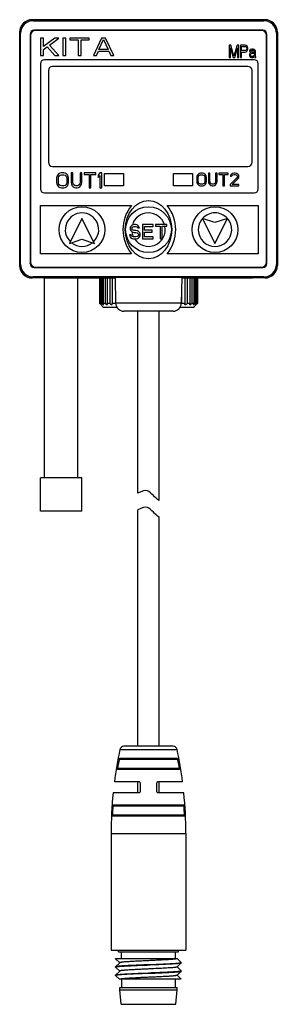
# Model space of a CAD drawing. Header units: inches. Extents: x 13 to 420, y -196 to 119.
# Tile 6 of 10: x 167 to 198, y 0 to 119. Entities that reach past the tile are written whole.
import ezdxf

# ---------------------------------------------------------------- set-up
doc = ezdxf.new("R2010")
doc.units = ezdxf.units.IN
doc.header["$LTSCALE"] = 0.595472
doc.header["$MEASUREMENT"] = 0
doc.layers.get('0').update_dxf_attribs({"linetype": 'CONTINUOUS'})
doc.layers.add('02___PRT_ALL_AXES', color=7, linetype='CONTINUOUS')

msp = doc.modelspace()

# ---------------------------------------------------------------- linework, layer by layer
at = {"color": 7, "linetype": 'Continuous'}
for p, q in [((168.62, 118.47), (168.5, 118.59)), ((196.5, 118.59), (168.5, 118.59)), ((168.62, 118.47), (196.38, 118.47)), ((196.38, 118.47), (196.5, 118.59)), ((167, 117.09), (167, 89.09)), ((167.12, 116.97), (167, 117.09)), ((168.75, 117.34), (168.76, 117.34)), ((196.25, 117.34), (168.75, 117.34)), ((196.24, 117.34), (168.76, 117.34)), ((196.1, 117.29), (168.9, 117.29)), ((196.25, 117.34), (196.24, 117.34)), ((197.88, 116.97), (198, 117.09)), ((198, 117.09), (198, 89.09)), ((167.12, 89.21), (167.12, 116.97)), ((168.25, 116.84), (168.25, 89.34)), ((168.25, 116.84), (168.26, 116.84)), ((168.26, 116.84), (168.26, 89.35)), ((168.3, 116.69), (168.3, 89.49)), ((169.5, 116.39), (169.5, 114.29)), ((169.87, 116.39), (169.5, 116.39)), ((171.22, 116.39), (169.87, 115.37)), ((169.87, 115.37), (169.87, 116.39)), ((170.6, 115.54), (171.71, 116.39)), ((171.71, 116.39), (171.22, 116.39)), ((172.2, 116.39), (172.2, 114.29)), ((172.56, 116.39), (172.2, 116.39)), ((172.56, 114.29), (172.56, 116.39)), ((173.05, 116.39), (173.05, 116.17)), ((175.38, 116.39), (173.05, 116.39)), ((173.05, 116.17), (174.03, 116.17)), ((174.03, 116.17), (174.03, 114.29)), ((174.4, 114.29), (174.4, 116.17)), ((174.4, 116.17), (175.38, 116.17)), ((175.38, 116.17), (175.38, 116.39)), ((176.85, 116.39), (175.87, 114.29)), ((176.54, 115.01), (177.1, 116.22)), ((177.34, 116.39), (176.85, 116.39)), ((177.1, 116.22), (177.65, 115.01)), ((178.32, 114.29), (177.34, 116.39)), ((196.7, 89.49), (196.7, 116.69)), ((196.75, 116.84), (196.74, 116.84)), ((196.74, 89.35), (196.74, 116.84)), ((196.75, 89.34), (196.75, 116.84)), ((197.88, 116.97), (197.88, 89.21)), ((169.87, 115.01), (170.3, 115.32)), ((169.87, 114.29), (169.87, 115.01)), ((170.3, 115.32), (171.22, 114.29)), ((171.71, 114.29), (170.6, 115.54)), ((176.24, 114.29), (176.48, 114.83)), ((176.48, 114.83), (177.71, 114.83)), ((177.65, 115.01), (176.54, 115.01)), ((177.71, 114.83), (177.95, 114.29)), ((192.2, 115.54), (192.2, 114.04)), ((192.42, 115.54), (192.2, 115.54)), ((192.35, 114.04), (192.35, 115.22)), ((192.35, 115.22), (192.69, 114.04)), ((192.78, 114.2), (192.42, 115.54)), ((193.15, 115.54), (192.78, 114.2)), ((192.88, 114.04), (193.22, 115.22)), ((193.37, 115.54), (193.15, 115.54)), ((193.22, 115.22), (193.22, 114.04)), ((193.37, 114.04), (193.37, 115.54)), ((193.56, 115.54), (193.56, 114.04)), ((194.14, 115.54), (193.56, 115.54)), ((193.7, 114.91), (193.7, 115.38)), ((193.7, 115.38), (194.17, 115.38)), ((194.17, 114.91), (193.7, 114.91)), ((193.7, 114.04), (193.7, 114.71)), ((193.7, 114.71), (194.14, 114.71)), ((194.26, 115.51), (194.14, 115.54)), ((194.14, 114.71), (194.26, 114.75)), ((194.17, 115.38), (194.24, 115.35)), ((194.24, 114.94), (194.17, 114.91)), ((194.24, 115.35), (194.29, 115.29)), ((194.29, 115), (194.24, 114.94)), ((194.36, 115.42), (194.26, 115.51)), ((194.26, 114.75), (194.36, 114.84)), ((194.29, 115.29), (194.31, 115.19)), ((194.31, 115.1), (194.29, 115)), ((194.31, 115.19), (194.31, 115.1)), ((194.43, 115.29), (194.36, 115.42)), ((194.36, 114.84), (194.43, 114.97)), ((194.46, 115.19), (194.43, 115.29)), ((194.43, 114.97), (194.46, 115.07)), ((194.46, 115.07), (194.46, 115.19)), ((194.68, 114.94), (194.65, 114.87)), ((194.65, 114.87), (194.65, 114.81)), ((194.65, 114.81), (194.77, 114.81)), ((194.72, 115), (194.68, 114.94)), ((194.77, 115.03), (194.72, 115)), ((194.84, 114.68), (194.75, 114.62)), ((194.94, 115.07), (194.77, 115.03)), ((194.77, 114.81), (194.8, 114.87)), ((194.8, 114.87), (194.84, 114.91)), ((194.84, 114.91), (194.94, 114.94)), ((194.99, 114.71), (194.84, 114.68)), ((195.09, 115.07), (194.94, 115.07)), ((194.94, 114.94), (195.09, 114.94)), ((195.26, 114.71), (194.99, 114.71)), ((195.23, 115.03), (195.09, 115.07)), ((195.09, 114.94), (195.18, 114.91)), ((195.18, 114.91), (195.23, 114.87)), ((195.31, 114.97), (195.23, 115.03)), ((195.23, 114.87), (195.26, 114.81)), ((195.26, 114.81), (195.26, 114.71)), ((195.35, 114.91), (195.31, 114.97)), ((195.38, 114.81), (195.35, 114.91)), ((195.38, 114.3), (195.38, 114.81)), ((169.5, 114.29), (169.87, 114.29)), ((195.2, 113.79), (170, 113.79)), ((171.22, 114.29), (171.71, 114.29)), ((172.2, 114.29), (172.56, 114.29)), ((174.03, 114.29), (174.4, 114.29)), ((175.87, 114.29), (176.24, 114.29)), ((177.95, 114.29), (178.32, 114.29)), ((192.2, 114.04), (192.35, 114.04)), ((192.69, 114.04), (192.88, 114.04)), ((193.22, 114.04), (193.37, 114.04)), ((193.56, 114.04), (193.7, 114.04)), ((194.7, 114.55), (194.65, 114.43)), ((194.65, 114.43), (194.65, 114.33)), ((194.65, 114.33), (194.68, 114.2)), ((194.68, 114.2), (194.75, 114.11)), ((194.75, 114.62), (194.7, 114.55)), ((194.75, 114.11), (194.8, 114.08)), ((194.77, 114.36), (194.8, 114.46)), ((194.77, 114.3), (194.77, 114.36)), ((194.8, 114.24), (194.77, 114.3)), ((194.8, 114.46), (194.84, 114.52)), ((194.89, 114.17), (194.8, 114.24)), ((194.8, 114.08), (194.89, 114.04)), ((194.84, 114.52), (194.89, 114.55)), ((194.89, 114.55), (194.99, 114.59)), ((195.04, 114.17), (194.89, 114.17)), ((194.89, 114.04), (195.04, 114.04)), ((194.99, 114.59), (195.26, 114.59)), ((195.16, 114.24), (195.04, 114.17)), ((195.04, 114.04), (195.16, 114.08)), ((195.23, 114.33), (195.16, 114.24)), ((195.16, 114.08), (195.23, 114.14)), ((195.26, 114.39), (195.23, 114.33)), ((195.23, 114.14), (195.26, 114.2)), ((195.26, 114.59), (195.26, 114.39)), ((195.26, 114.2), (195.28, 114.11)), ((195.28, 114.11), (195.31, 114.04)), ((195.31, 114.04), (195.43, 114.04)), ((195.4, 114.14), (195.38, 114.3)), ((195.43, 114.04), (195.4, 114.14)), ((169.5, 113.29), (169.5, 98.29)), ((170.46, 112.49), (170.46, 101.49)), ((194.46, 112.99), (170.96, 112.99)), ((194.96, 101.49), (194.96, 112.49)), ((195.7, 98.29), (195.7, 113.29)), ((170.96, 100.99), (194.46, 100.99)), ((171.48, 99.78), (171.44, 99.59)), ((171.44, 99.59), (171.44, 99.02)), ((171.55, 99.93), (171.48, 99.78)), ((171.69, 100.08), (171.55, 99.93)), ((171.66, 99.59), (171.69, 99.74)), ((171.66, 99.02), (171.66, 99.59)), ((171.84, 100.16), (171.69, 100.08)), ((171.69, 99.74), (171.77, 99.85)), ((171.77, 99.85), (171.88, 99.93)), ((172.02, 100.19), (171.84, 100.16)), ((171.88, 99.93), (172.02, 99.97)), ((172.31, 100.19), (172.02, 100.19)), ((172.02, 99.97), (172.31, 99.97)), ((172.49, 100.16), (172.31, 100.19)), ((172.31, 99.97), (172.46, 99.93)), ((172.46, 99.93), (172.56, 99.85)), ((172.64, 100.08), (172.49, 100.16)), ((172.56, 99.85), (172.64, 99.74)), ((172.78, 99.93), (172.64, 100.08)), ((172.64, 99.74), (172.67, 99.59)), ((172.67, 99.59), (172.67, 99.02)), ((172.85, 99.78), (172.78, 99.93)), ((172.89, 99.59), (172.85, 99.78)), ((172.89, 99.02), (172.89, 99.59)), ((173.18, 100.19), (173.18, 99.02)), ((173.4, 100.19), (173.18, 100.19)), ((173.4, 99.02), (173.4, 100.19)), ((174.27, 100.19), (174.27, 99.02)), ((174.48, 100.19), (174.27, 100.19)), ((174.48, 99.02), (174.48, 100.19)), ((174.77, 100.19), (174.77, 100)), ((176.15, 100.19), (174.77, 100.19)), ((174.77, 100), (175.35, 100)), ((175.35, 100), (175.35, 98.41)), ((175.57, 98.41), (175.57, 100)), ((175.57, 100), (176.15, 100)), ((176.15, 100), (176.15, 100.19)), ((176.66, 100.19), (176.44, 99.93)), ((176.44, 99.93), (176.44, 99.63)), ((176.44, 99.63), (176.66, 99.89)), ((176.88, 100.19), (176.66, 100.19)), ((176.66, 99.89), (176.66, 98.41)), ((176.88, 98.41), (176.88, 100.19)), ((177.2, 98.64), (177.2, 100.14)), ((177.2, 100.14), (179.5, 100.14)), ((179.5, 100.14), (179.5, 98.64)), ((185.5, 98.64), (185.5, 100.14)), ((185.5, 100.14), (187.8, 100.14)), ((187.8, 100.14), (187.8, 98.64)), ((188.33, 99.8), (188.3, 99.64)), ((188.3, 99.64), (188.3, 99.16)), ((188.39, 99.93), (188.33, 99.8)), ((188.5, 100.06), (188.39, 99.93)), ((188.48, 99.64), (188.5, 99.77)), ((188.48, 99.16), (188.48, 99.64)), ((188.62, 100.12), (188.5, 100.06)), ((188.5, 99.77), (188.56, 99.87)), ((188.56, 99.87), (188.65, 99.93)), ((188.77, 100.15), (188.62, 100.12)), ((188.65, 99.93), (188.77, 99.96)), ((189, 100.15), (188.77, 100.15)), ((188.77, 99.96), (189, 99.96)), ((189.15, 100.12), (189, 100.15)), ((189, 99.96), (189.12, 99.93)), ((189.12, 99.93), (189.2, 99.87)), ((189.26, 100.06), (189.15, 100.12)), ((189.2, 99.87), (189.26, 99.77)), ((189.38, 99.93), (189.26, 100.06)), ((189.26, 99.77), (189.29, 99.64)), ((189.29, 99.64), (189.29, 99.16)), ((189.44, 99.8), (189.38, 99.93)), ((189.47, 99.64), (189.44, 99.8)), ((189.47, 99.16), (189.47, 99.64)), ((189.7, 100.15), (189.7, 99.16)), ((189.88, 100.15), (189.7, 100.15)), ((189.88, 99.16), (189.88, 100.15)), ((190.58, 100.15), (190.58, 99.16)), ((190.75, 100.15), (190.58, 100.15)), ((190.75, 99.16), (190.75, 100.15)), ((190.98, 100.15), (190.98, 99.99)), ((192.09, 100.15), (190.98, 100.15)), ((190.98, 99.99), (191.45, 99.99)), ((191.45, 99.99), (191.45, 98.65)), ((191.63, 98.65), (191.63, 99.99)), ((191.63, 99.99), (192.09, 99.99)), ((192.09, 99.99), (192.09, 100.15)), ((193.14, 99.61), (192.33, 98.81)), ((192.38, 99.93), (192.35, 99.8)), ((192.35, 99.8), (192.5, 99.8)), ((192.5, 100.06), (192.38, 99.93)), ((192.62, 100.12), (192.5, 100.06)), ((192.5, 99.8), (192.56, 99.9)), ((192.56, 99.9), (192.65, 99.96)), ((192.56, 98.81), (193.29, 99.52)), ((192.82, 100.15), (192.62, 100.12)), ((192.65, 99.96), (192.79, 99.99)), ((192.79, 99.99), (192.91, 99.99)), ((192.94, 100.15), (192.82, 100.15)), ((192.91, 99.99), (193.05, 99.96)), ((193.11, 100.12), (192.94, 100.15)), ((193.05, 99.96), (193.14, 99.9)), ((193.23, 100.06), (193.11, 100.12)), ((193.14, 99.9), (193.2, 99.8)), ((193.2, 99.74), (193.14, 99.61)), ((193.2, 99.8), (193.2, 99.74)), ((193.35, 99.93), (193.23, 100.06)), ((193.29, 99.52), (193.35, 99.61)), ((193.38, 99.8), (193.35, 99.93)), ((193.35, 99.61), (193.38, 99.74)), ((193.38, 99.74), (193.38, 99.8)), ((171.44, 99.02), (171.48, 98.83)), ((171.48, 98.83), (171.55, 98.68)), ((171.55, 98.68), (171.69, 98.53)), ((171.69, 98.87), (171.66, 99.02)), ((171.77, 98.75), (171.69, 98.87)), ((171.69, 98.53), (171.84, 98.45)), ((171.88, 98.68), (171.77, 98.75)), ((171.84, 98.45), (172.02, 98.41)), ((172.02, 98.64), (171.88, 98.68)), ((172.31, 98.64), (172.02, 98.64)), ((172.02, 98.41), (172.31, 98.41)), ((172.46, 98.68), (172.31, 98.64)), ((172.31, 98.41), (172.49, 98.45)), ((172.56, 98.75), (172.46, 98.68)), ((172.49, 98.45), (172.64, 98.53)), ((172.64, 98.87), (172.56, 98.75)), ((172.67, 99.02), (172.64, 98.87)), ((172.64, 98.53), (172.78, 98.68)), ((172.78, 98.68), (172.85, 98.83)), ((172.85, 98.83), (172.89, 99.02)), ((173.18, 99.02), (173.22, 98.83)), ((173.22, 98.83), (173.29, 98.68)), ((173.29, 98.68), (173.43, 98.53)), ((173.43, 98.87), (173.4, 99.02)), ((173.51, 98.75), (173.43, 98.87)), ((173.43, 98.53), (173.58, 98.45)), ((173.62, 98.68), (173.51, 98.75)), ((173.58, 98.45), (173.76, 98.41)), ((173.76, 98.64), (173.62, 98.68)), ((173.91, 98.64), (173.76, 98.64)), ((173.76, 98.41), (173.91, 98.41)), ((174.05, 98.68), (173.91, 98.64)), ((173.91, 98.41), (174.09, 98.45)), ((174.16, 98.75), (174.05, 98.68)), ((174.09, 98.45), (174.23, 98.53)), ((174.23, 98.87), (174.16, 98.75)), ((174.27, 99.02), (174.23, 98.87)), ((174.23, 98.53), (174.38, 98.68)), ((174.38, 98.68), (174.45, 98.83)), ((174.45, 98.83), (174.48, 99.02)), ((175.35, 98.41), (175.57, 98.41)), ((176.66, 98.41), (176.88, 98.41)), ((179.5, 98.64), (177.2, 98.64)), ((187.8, 98.64), (185.5, 98.64)), ((188.3, 99.16), (188.33, 99)), ((188.33, 99), (188.39, 98.88)), ((188.39, 98.88), (188.5, 98.75)), ((188.5, 99.04), (188.48, 99.16)), ((188.56, 98.94), (188.5, 99.04)), ((188.5, 98.75), (188.62, 98.69)), ((188.65, 98.88), (188.56, 98.94)), ((188.62, 98.69), (188.77, 98.65)), ((188.77, 98.85), (188.65, 98.88)), ((189, 98.85), (188.77, 98.85)), ((188.77, 98.65), (189, 98.65)), ((189.12, 98.88), (189, 98.85)), ((189, 98.65), (189.15, 98.69)), ((189.2, 98.94), (189.12, 98.88)), ((189.15, 98.69), (189.26, 98.75)), ((189.26, 99.04), (189.2, 98.94)), ((189.29, 99.16), (189.26, 99.04)), ((189.26, 98.75), (189.38, 98.88)), ((189.38, 98.88), (189.44, 99)), ((189.44, 99), (189.47, 99.16)), ((189.7, 99.16), (189.73, 99)), ((189.73, 99), (189.79, 98.88)), ((189.79, 98.88), (189.9, 98.75)), ((189.9, 99.04), (189.88, 99.16)), ((189.96, 98.94), (189.9, 99.04)), ((189.9, 98.75), (190.02, 98.69)), ((190.05, 98.88), (189.96, 98.94)), ((190.02, 98.69), (190.17, 98.65)), ((190.17, 98.85), (190.05, 98.88)), ((190.28, 98.85), (190.17, 98.85)), ((190.17, 98.65), (190.28, 98.65)), ((190.4, 98.88), (190.28, 98.85)), ((190.28, 98.65), (190.43, 98.69)), ((190.49, 98.94), (190.4, 98.88)), ((190.43, 98.69), (190.55, 98.75)), ((190.55, 99.04), (190.49, 98.94)), ((190.58, 99.16), (190.55, 99.04)), ((190.55, 98.75), (190.66, 98.88)), ((190.66, 98.88), (190.72, 99)), ((190.72, 99), (190.75, 99.16)), ((191.45, 98.65), (191.63, 98.65)), ((192.33, 98.81), (192.33, 98.65)), ((192.33, 98.65), (193.38, 98.65)), ((193.38, 98.81), (192.56, 98.81)), ((193.38, 98.65), (193.38, 98.81)), ((170, 97.79), (195.2, 97.79)), ((169.5, 90.49), (169.5, 96.29)), ((169.5, 96.29), (180.45, 96.29)), ((184.75, 96.29), (195.7, 96.29)), ((195.7, 96.29), (195.7, 90.49)), ((174.5, 94.74), (173, 91.74)), ((176, 91.74), (174.5, 94.74)), ((190.5, 94.24), (189, 94.74)), ((189, 94.74), (190.5, 91.74)), ((192, 94.74), (190.5, 94.24)), ((190.5, 91.74), (192, 94.74)), ((180.34, 93.74), (180.31, 93.6)), ((180.31, 93.6), (180.31, 93.45)), ((180.31, 93.45), (180.34, 93.31)), ((180.48, 93.89), (180.34, 93.74)), ((180.63, 93.96), (180.48, 93.89)), ((180.52, 93.56), (180.55, 93.67)), ((180.52, 93.49), (180.52, 93.56)), ((180.55, 93.38), (180.52, 93.49)), ((180.55, 93.67), (180.66, 93.74)), ((180.66, 93.31), (180.55, 93.38)), ((180.77, 93.99), (180.63, 93.96)), ((180.66, 93.74), (180.77, 93.78)), ((180.94, 93.99), (180.77, 93.99)), ((180.77, 93.78), (180.98, 93.78)), ((181.12, 93.96), (180.94, 93.99)), ((180.98, 93.78), (181.09, 93.74)), ((181.09, 93.74), (181.16, 93.67)), ((181.26, 93.85), (181.12, 93.96)), ((181.16, 93.67), (181.19, 93.6)), ((181.19, 93.6), (181.4, 93.6)), ((181.37, 93.7), (181.26, 93.85)), ((181.4, 93.6), (181.37, 93.7)), ((181.79, 93.99), (181.79, 92.29)), ((183.07, 93.99), (181.79, 93.99)), ((182.01, 93.31), (182.01, 93.78)), ((182.01, 93.78), (183.07, 93.78)), ((183.07, 93.78), (183.07, 93.99)), ((183.35, 93.99), (183.35, 93.81)), ((184.7, 93.99), (183.35, 93.99)), ((183.35, 93.81), (183.92, 93.81)), ((183.92, 93.81), (183.92, 92.29)), ((184.13, 92.29), (184.13, 93.81)), ((184.13, 93.81), (184.7, 93.81)), ((184.7, 93.81), (184.7, 93.99)), ((173, 91.74), (174.5, 92.24)), ((174.5, 92.24), (176, 91.74)), ((180.2, 92.76), (180.24, 92.62)), ((180.41, 92.76), (180.2, 92.76)), ((180.24, 92.62), (180.34, 92.44)), ((180.34, 93.31), (180.48, 93.16)), ((180.34, 92.44), (180.52, 92.33)), ((180.45, 92.66), (180.41, 92.76)), ((180.55, 92.55), (180.45, 92.66)), ((180.48, 93.16), (180.63, 93.09)), ((180.52, 92.33), (180.7, 92.29)), ((180.7, 92.51), (180.55, 92.55)), ((180.63, 93.09), (180.77, 93.05)), ((180.77, 93.27), (180.66, 93.31)), ((180.98, 92.51), (180.7, 92.51)), ((180.7, 92.29), (180.98, 92.29)), ((180.98, 93.27), (180.77, 93.27)), ((180.77, 93.05), (180.98, 93.05)), ((181.16, 93.23), (180.98, 93.27)), ((180.98, 93.05), (181.12, 93.02)), ((181.12, 92.55), (180.98, 92.51)), ((180.98, 92.29), (181.16, 92.33)), ((181.12, 93.02), (181.23, 92.94)), ((181.23, 92.62), (181.12, 92.55)), ((181.3, 93.16), (181.16, 93.23)), ((181.16, 92.33), (181.3, 92.4)), ((181.23, 92.94), (181.3, 92.84)), ((181.3, 92.73), (181.23, 92.62)), ((181.44, 93.02), (181.3, 93.16)), ((181.3, 92.84), (181.3, 92.73)), ((181.3, 92.4), (181.44, 92.55)), ((181.51, 92.87), (181.44, 93.02)), ((181.44, 92.55), (181.51, 92.69)), ((181.51, 92.69), (181.51, 92.87)), ((181.79, 92.29), (183.07, 92.29)), ((182.93, 93.31), (182.01, 93.31)), ((182.01, 92.51), (182.01, 93.09)), ((182.01, 93.09), (182.93, 93.09)), ((183.07, 92.51), (182.01, 92.51)), ((182.93, 93.09), (182.93, 93.31)), ((183.07, 92.29), (183.07, 92.51)), ((183.92, 92.29), (184.13, 92.29)), ((180.45, 90.49), (169.5, 90.49)), ((195.7, 90.49), (184.75, 90.49)), ((167.12, 89.21), (167, 89.09)), ((168.25, 89.34), (168.26, 89.35)), ((168.75, 88.84), (168.76, 88.85)), ((168.75, 88.84), (196.25, 88.84)), ((168.76, 88.85), (196.24, 88.85)), ((168.9, 88.89), (196.1, 88.89)), ((196.25, 88.84), (196.24, 88.85)), ((196.75, 89.34), (196.74, 89.35)), ((197.88, 89.21), (198, 89.09)), ((168.62, 87.71), (168.5, 87.59)), ((170, 87.59), (168.5, 87.59)), ((196.38, 87.71), (168.62, 87.71)), ((179.5, 87.65), (170, 87.59)), ((185.5, 87.65), (179.5, 87.65)), ((195, 87.59), (185.5, 87.65)), ((196.5, 87.59), (195, 87.59)), ((196.38, 87.71), (196.5, 87.59)), ((177.1, 84.04), (176.75, 84.39)), ((178.72, 84.04), (177.1, 84.04)), ((186.45, 84.58), (178.55, 84.58)), ((187.9, 84.04), (186.28, 84.04)), ((187.9, 84.04), (188.25, 84.39)), ((185.45, 83.59), (179.55, 83.59)), ((179.06, 31), (185.94, 31)), ((185.45, 31.39), (179.55, 31.39)), ((186.04, 29.79), (178.96, 29.79)), ((185.99, 29.89), (179.01, 29.89)), ((186.24, 28.69), (178.76, 28.69)), ((186.23, 28.59), (178.77, 28.59)), ((181.4, 27.09), (178.4, 27.09)), ((181.5, 26.99), (181.5, 25.89)), ((183.5, 25.89), (183.5, 26.99)), ((186.6, 27.09), (183.6, 27.09)), ((181.4, 25.79), (178.25, 25.79)), ((186.75, 25.79), (183.6, 25.79)), ((186.77, 24.19), (178.23, 24.19)), ((186.74, 24.29), (178.26, 24.29)), ((186.84, 23.09), (178.16, 23.09)), ((186.82, 22.99), (178.18, 22.99)), ((178.9, 6.7), (178.9, 6.89)), ((178.9, 6.7), (186.1, 6.7)), ((186.1, 6.7), (186.1, 6.89)), ((178.55, 5.89), (178.55, 5.9)), ((178.55, 5.9), (185.97, 5.9)), ((178.56, 5.88), (178.55, 5.87)), ((178.55, 5.87), (179.05, 5.38)), ((178.55, 5.87), (178.55, 5.87)), ((179.05, 5.38), (178.55, 4.9)), ((178.55, 4.9), (178.55, 4.89)), ((178.55, 4.87), (178.56, 4.89)), ((178.55, 4.87), (178.55, 4.87)), ((178.55, 4.87), (179.05, 4.38)), ((178.59, 5.9), (178.56, 5.88)), ((178.56, 4.89), (178.6, 4.9)), ((179.05, 5.39), (179.05, 5.38)), ((185.95, 5.88), (185.97, 5.9)), ((186.45, 5.4), (185.95, 5.88)), ((185.95, 4.88), (186.45, 5.37)), ((186.45, 4.4), (185.95, 4.88)), ((185.95, 4.88), (185.95, 4.88)), ((186.42, 5.37), (186.45, 5.38)), ((186.45, 5.39), (186.45, 5.4)), ((186.45, 5.38), (186.45, 5.39)), ((186.45, 5.37), (186.45, 5.37)), ((179.05, 4.38), (178.55, 3.9)), ((178.55, 3.89), (178.55, 3.9)), ((178.58, 3.89), (178.55, 3.88)), ((178.55, 3.88), (178.55, 3.87)), ((178.55, 3.87), (179.03, 3.4)), ((178.55, 3.87), (178.55, 3.87)), ((179.05, 4.39), (179.05, 4.38)), ((185.95, 3.88), (186.45, 4.37)), ((186.45, 3.4), (185.95, 3.88)), ((185.95, 3.88), (185.95, 3.88)), ((186.44, 4.38), (186.41, 4.37)), ((186.45, 4.39), (186.44, 4.38)), ((186.45, 4.4), (186.45, 4.39)), ((186.45, 4.37), (186.45, 4.37)), ((186.45, 3.4), (179.03, 3.4)), ((186.45, 3.4), (186.45, 3.4))]:
    msp.add_line(p, q, dxfattribs=at)
for centre in [(174.5, 93.39), (182.5, 93.39), (190.5, 93.39)]:
    msp.add_circle(centre, 2.75, dxfattribs=at)
for centre, radius, start, end in [((168.5, 117.09), 1.5, 90, 180), ((196.5, 117.09), 1.5, 0, 90), ((168.9, 116.69), 0.6, 90, 180), ((196.1, 116.69), 0.6, 0, 90), ((170, 113.29), 0.5, 90, 180), ((195.2, 113.29), 0.5, 0, 90), ((170.96, 112.49), 0.5, 90, 180), ((194.46, 112.49), 0.5, 0, 90), ((170.96, 101.49), 0.5, 180, 270), ((194.46, 101.49), 0.5, 270, 0), ((170, 98.29), 0.5, 180, 270), ((195.2, 98.29), 0.5, 270, 0), ((184.02, 93.39), 4.6, 140.9178, 219.0822), ((181.18, 93.39), 4.6, 320.9178, 39.0822), ((174.5, 93.39), 2.01, 314.0593, 225.9409), ((182.5, 93.39), 2.01, 17.3799, 164.6303), ((190.5, 93.39), 2.01, 138.1211, 41.8791), ((190.5, 93.39), 2.01, 42.1075, 137.8926), ((182.5, 93.39), 2.01, 213.2126, 12.0437), ((182.5, 93.39), 2.01, 186.9729, 206.0841), ((174.5, 93.39), 2.01, 231.3379, 308.6622), ((168.9, 89.49), 0.6, 180, 270), ((196.1, 89.49), 0.6, 270, 0), ((179.55, 84.59), 1, 180.9853, 270), ((185.45, 84.59), 1, 270, 359.0147), ((179.55, 30.89), 0.5, 90, 167.9778), ((185.45, 30.89), 0.5, 12.0222, 90), ((223.76, 21.1), 45.63, 169.0256, 170.4292), ((141.24, 21.1), 45.63, 9.5708, 10.9744), ((181.4, 26.99), 0.1, 0, 90), ((183.6, 26.99), 0.1, 90, 180), ((181.4, 25.89), 0.1, 270, 0), ((183.6, 25.89), 0.1, 180, 270), ((225.29, 20.9), 47.18, 175.9945, 177.3327), ((139.71, 20.9), 47.18, 2.6673, 4.0055)]:
    msp.add_arc(centre, radius, start, end, dxfattribs=at)
for centre, major_axis, ratio, start_param, end_param in [((168.5, 117.09), (1.06, -1.06), 0.999924, 2.356233, 3.926953), ((168.62, 116.97), (-1.06, 1.06), 0.999924, -0.78536, 0.78536), ((196.38, 116.97), (1.06, 1.06), 0.999924, -0.78536, 0.78536), ((196.5, 117.09), (1.06, 1.06), 0.999924, -0.78536, 0.78536), ((168.75, 116.84), (-0.354, 0.354), 0.999695, -0.785246, 0.785246), ((168.76, 116.84), (0.354, -0.354), 0.999695, 2.356347, 3.926839), ((196.24, 116.84), (-0.354, -0.354), 0.999695, 2.356347, 3.926839), ((196.25, 116.84), (0.354, 0.354), 0.999695, -0.785246, 0.785246), ((168.5, 89.09), (0, 1.5), 0.999962, 1.570796, 3.141593), ((168.5, 89.09), (1.06, 1.06), 0.999924, -3.926953, -2.356233), ((168.62, 89.21), (-1.06, -1.06), 0.999924, -0.78536, 0.78536), ((168.75, 89.34), (0.354, 0.354), 0.999695, -3.926839, -2.356347), ((168.76, 89.35), (0.354, 0.354), 0.999695, 2.356347, 3.926839), ((196.24, 89.35), (-0.354, 0.354), 0.999695, 2.356347, 3.926839), ((196.25, 89.34), (-0.354, 0.354), 0.999695, -3.926839, -2.356347), ((196.38, 89.21), (1.06, -1.06), 0.999924, -0.78536, 0.78536), ((196.5, 89.09), (0, 1.5), 0.999962, 3.141593, 4.712389), ((196.5, 89.09), (1.06, -1.06), 0.999924, -0.78536, 0.78536)]:
    msp.add_ellipse(centre, major_axis=major_axis, ratio=ratio, start_param=start_param, end_param=end_param, dxfattribs=at)
msp.add_ellipse((182.5, 93.39), major_axis=(0, 3.5), ratio=0.8, dxfattribs=at)
for points in [[(183.8, 60.86), (183.51, 61.03), (182.69, 61.84), (182.29, 62.35), (181.2, 61.75)], [(183.8, 58.86), (183.51, 59.03), (182.69, 59.84), (182.29, 60.35), (181.2, 59.75)]]:
    msp.add_open_spline(points, degree=3, knots=[0.720659, 0.720659, 0.720659, 0.720659, 1, 1.726733, 1.726733, 1.726733, 1.726733])
for points, knots in [([(178.96, 29.79), (178.97, 29.81), (178.97, 29.83), (178.98, 29.86), (178.99, 29.88), (179, 29.89), (179.01, 29.89), (179.01, 29.89)], [0, 0, 0, 0, 0.348011, 0.647939, 0.769194, 0.868091, 1, 1, 1, 1]), ([(185.99, 29.89), (185.99, 29.89), (186, 29.89), (186.01, 29.88), (186.02, 29.86), (186.03, 29.83), (186.04, 29.81), (186.04, 29.79)], [0, 0, 0, 0, 0.131909, 0.230806, 0.352061, 0.651989, 1, 1, 1, 1]), ([(178.77, 28.59), (178.77, 28.59), (178.77, 28.59), (178.76, 28.6), (178.76, 28.61), (178.76, 28.62), (178.76, 28.64), (178.76, 28.66), (178.76, 28.68), (178.76, 28.69)], [0, 0, 0, 0, 0.052287, 0.11858, 0.20979, 0.328063, 0.471678, 0.635978, 1, 1, 1, 1]), ([(186.24, 28.69), (186.24, 28.68), (186.24, 28.66), (186.24, 28.64), (186.24, 28.62), (186.24, 28.61), (186.24, 28.6), (186.23, 28.59), (186.23, 28.59), (186.23, 28.59)], [0, 0, 0, 0, 0.364022, 0.528322, 0.671937, 0.79021, 0.88142, 0.947713, 1, 1, 1, 1]), ([(178.23, 24.19), (178.23, 24.21), (178.23, 24.23), (178.24, 24.26), (178.24, 24.28), (178.25, 24.29), (178.26, 24.29), (178.26, 24.29)], [0, 0, 0, 0, 0.360695, 0.667771, 0.788528, 0.8837, 1, 1, 1, 1]), ([(186.74, 24.29), (186.75, 24.29), (186.75, 24.29), (186.76, 24.28), (186.76, 24.26), (186.77, 24.23), (186.77, 24.21), (186.77, 24.19)], [0, 0, 0, 0, 0.1163, 0.211472, 0.332229, 0.639305, 1, 1, 1, 1]), ([(178.18, 22.99), (178.18, 22.99), (178.17, 23), (178.17, 23.01), (178.17, 23.03), (178.16, 23.06), (178.16, 23.08), (178.16, 23.09)], [0, 0, 0, 0, 0.11091, 0.20395, 0.32403, 0.633919, 1, 1, 1, 1]), ([(186.84, 23.09), (186.84, 23.08), (186.84, 23.06), (186.84, 23.03), (186.83, 23.01), (186.83, 23), (186.82, 22.99), (186.82, 22.99)], [0, 0, 0, 0, 0.366081, 0.67597, 0.79605, 0.88909, 1, 1, 1, 1]), ([(182.5, 5.14), (182.25, 5.13), (181.76, 5.11), (181.04, 5.08), (180.48, 5.06), (180.06, 5.04), (179.77, 5.02), (179.51, 5.01), (179.28, 4.99), (179.08, 4.98), (178.91, 4.96), (178.79, 4.95), (178.71, 4.94), (178.66, 4.93), (178.62, 4.92), (178.59, 4.91), (178.57, 4.91), (178.56, 4.9), (178.55, 4.9)], [0, 0, 0, 0, 0.189807, 0.372693, 0.542023, 0.619651, 0.691634, 0.757315, 0.816098, 0.867454, 0.910919, 0.946115, 0.960517, 0.972752, 0.9828, 0.990661, 0.996359, 1, 1, 1, 1]), ([(178.6, 4.9), (178.62, 4.9), (178.67, 4.91), (178.77, 4.93), (178.9, 4.94), (179.06, 4.96), (179.24, 4.97), (179.53, 4.99), (179.95, 5.01), (180.52, 5.04), (181.14, 5.07), (181.81, 5.1), (182.27, 5.11), (182.5, 5.12)], [0, 0, 0, 0, 0.017831, 0.043256, 0.076128, 0.116212, 0.16321, 0.216755, 0.341787, 0.487415, 0.649095, 0.821752, 1, 1, 1, 1]), ([(185.95, 5.88), (185.94, 5.87), (185.93, 5.87), (185.91, 5.86), (185.89, 5.85), (185.85, 5.84), (185.81, 5.84), (185.74, 5.83), (185.63, 5.81), (185.48, 5.8), (185.3, 5.78), (185.1, 5.77), (184.88, 5.75), (184.63, 5.74), (184.26, 5.72), (183.77, 5.69), (183.15, 5.66), (182.5, 5.63), (181.86, 5.6), (181.23, 5.57), (180.74, 5.55), (180.37, 5.53), (180.13, 5.51), (179.9, 5.5), (179.7, 5.48), (179.52, 5.47), (179.37, 5.45), (179.26, 5.44), (179.19, 5.43), (179.15, 5.42), (179.12, 5.41), (179.09, 5.41), (179.07, 5.4), (179.06, 5.39), (179.05, 5.39)], [0, 0, 0, 0, 0.002003, 0.005014, 0.009086, 0.014237, 0.020466, 0.027766, 0.045521, 0.067364, 0.093105, 0.122517, 0.155338, 0.191272, 0.229997, 0.314396, 0.405493, 0.500002, 0.594511, 0.685609, 0.770008, 0.808731, 0.844665, 0.877486, 0.906897, 0.932638, 0.95448, 0.972236, 0.979534, 0.985764, 0.990914, 0.994986, 0.997996, 1, 1, 1, 1]), ([(185.95, 4.88), (185.94, 4.87), (185.93, 4.87), (185.91, 4.86), (185.89, 4.85), (185.85, 4.84), (185.81, 4.84), (185.74, 4.83), (185.63, 4.81), (185.48, 4.8), (185.3, 4.78), (185.1, 4.77), (184.69, 4.74), (184.04, 4.71), (183.3, 4.67), (182.66, 4.64), (182.17, 4.62), (181.69, 4.6), (181.23, 4.57), (180.79, 4.55), (180.38, 4.53), (180.02, 4.51), (179.75, 4.49), (179.56, 4.47), (179.44, 4.46), (179.33, 4.45), (179.25, 4.44), (179.17, 4.43), (179.12, 4.41), (179.08, 4.41), (179.06, 4.4), (179.06, 4.39), (179.05, 4.39)], [0, 0, 0, 0, 0.002004, 0.005013, 0.009086, 0.014236, 0.020464, 0.027764, 0.045519, 0.067362, 0.093102, 0.122515, 0.155335, 0.271158, 0.40549, 0.476238, 0.547468, 0.617734, 0.685606, 0.749705, 0.80873, 0.861482, 0.906896, 0.926559, 0.944058, 0.959308, 0.972235, 0.982783, 0.990912, 0.996619, 0.998585, 1, 1, 1, 1]), ([(182.5, 5.14), (182.74, 5.15), (183.21, 5.17), (183.89, 5.2), (184.52, 5.23), (185.02, 5.25), (185.37, 5.27), (185.6, 5.29), (185.81, 5.3), (185.99, 5.31), (186.14, 5.33), (186.26, 5.34), (186.35, 5.35), (186.39, 5.36), (186.41, 5.37), (186.42, 5.37)], [0, 0, 0, 0, 0.181473, 0.356987, 0.520811, 0.667571, 0.733025, 0.792469, 0.845415, 0.891438, 0.930165, 0.961297, 0.98461, 0.993295, 1, 1, 1, 1]), ([(186.45, 5.37), (186.44, 5.36), (186.43, 5.36), (186.41, 5.35), (186.38, 5.34), (186.34, 5.34), (186.29, 5.33), (186.21, 5.32), (186.09, 5.31), (185.92, 5.29), (185.72, 5.28), (185.49, 5.26), (185.23, 5.25), (184.94, 5.23), (184.52, 5.21), (183.96, 5.18), (183.24, 5.15), (182.75, 5.13), (182.5, 5.12)], [0, 0, 0, 0, 0.003641, 0.00934, 0.0172, 0.027249, 0.039484, 0.053886, 0.089083, 0.132548, 0.183903, 0.242685, 0.308364, 0.380347, 0.457976, 0.627308, 0.810193, 1, 1, 1, 1]), ([(178.55, 3.9), (178.56, 3.9), (178.57, 3.91), (178.59, 3.91), (178.62, 3.92), (178.66, 3.93), (178.71, 3.94), (178.79, 3.95), (178.91, 3.96), (179.08, 3.98), (179.28, 3.99), (179.51, 4.01), (179.77, 4.02), (180.06, 4.04), (180.48, 4.06), (181.04, 4.08), (181.76, 4.11), (182.25, 4.13), (182.5, 4.14)], [0, 0, 0, 0, 0.003641, 0.00934, 0.0172, 0.027249, 0.039484, 0.053886, 0.089083, 0.132548, 0.183903, 0.242685, 0.308364, 0.380347, 0.457976, 0.627308, 0.810193, 1, 1, 1, 1]), ([(182.5, 4.12), (182.26, 4.11), (181.8, 4.1), (181.12, 4.07), (180.48, 4.04), (179.99, 4.01), (179.63, 4), (179.4, 3.98), (179.19, 3.97), (179.01, 3.95), (178.86, 3.94), (178.74, 3.92), (178.66, 3.91), (178.61, 3.9), (178.59, 3.9), (178.58, 3.89)], [0, 0, 0, 0, 0.18135, 0.356753, 0.520496, 0.667212, 0.732663, 0.792116, 0.845085, 0.891145, 0.929924, 0.961123, 0.984517, 0.993247, 1, 1, 1, 1]), ([(185.95, 3.88), (185.94, 3.87), (185.93, 3.87), (185.91, 3.86), (185.89, 3.85), (185.85, 3.84), (185.81, 3.84), (185.74, 3.83), (185.64, 3.81), (185.49, 3.8), (185.32, 3.78), (185.12, 3.77), (184.89, 3.75), (184.65, 3.74), (184.29, 3.72), (183.81, 3.69), (183.19, 3.66), (182.55, 3.64), (181.91, 3.61), (181.3, 3.58), (180.8, 3.55), (180.44, 3.53), (180.19, 3.52), (179.96, 3.5), (179.75, 3.49), (179.57, 3.47), (179.41, 3.46), (179.28, 3.44), (179.19, 3.43), (179.14, 3.42), (179.1, 3.41), (179.08, 3.4), (179.07, 3.4), (179.06, 3.4)], [0, 0, 0, 0, 0.001981, 0.004947, 0.008955, 0.01402, 0.020143, 0.027315, 0.04476, 0.066219, 0.091513, 0.12042, 0.152691, 0.18804, 0.226155, 0.309318, 0.399243, 0.492752, 0.586539, 0.677288, 0.761791, 0.800755, 0.837063, 0.870393, 0.900452, 0.926978, 0.949737, 0.968539, 0.983229, 0.989001, 0.993714, 0.997372, 1, 1, 1, 1]), ([(182.5, 4.12), (182.75, 4.13), (183.24, 4.15), (183.96, 4.18), (184.52, 4.21), (184.94, 4.23), (185.23, 4.25), (185.49, 4.26), (185.72, 4.28), (185.92, 4.29), (186.09, 4.31), (186.21, 4.32), (186.29, 4.33), (186.34, 4.34), (186.38, 4.34), (186.41, 4.35), (186.43, 4.36), (186.44, 4.36), (186.45, 4.37)], [0, 0, 0, 0, 0.189805, 0.372692, 0.542026, 0.619654, 0.691636, 0.757315, 0.816097, 0.867452, 0.910917, 0.946114, 0.960516, 0.972751, 0.9828, 0.990661, 0.996359, 1, 1, 1, 1]), ([(186.41, 4.37), (186.39, 4.36), (186.33, 4.35), (186.23, 4.34), (186.11, 4.32), (185.95, 4.31), (185.77, 4.3), (185.48, 4.28), (185.05, 4.25), (184.49, 4.22), (183.86, 4.2), (183.19, 4.17), (182.73, 4.15), (182.5, 4.14)], [0, 0, 0, 0, 0.017512, 0.042663, 0.075309, 0.115217, 0.162088, 0.215556, 0.34057, 0.486345, 0.648302, 0.821333, 1, 1, 1, 1])]:
    msp.add_open_spline(points, degree=3, knots=knots, dxfattribs=at)
at = {"layer": '02___PRT_ALL_AXES', "color": 7, "linetype": 'Continuous'}
for p, q in [((170, 63.59), (170, 87.59)), ((170, 87.59), (178.5, 87.59)), ((174, 63.59), (174, 87.59)), ((176.61, 87.59), (176.61, 84.54)), ((176.66, 87.59), (176.66, 84.54)), ((176.73, 87.59), (176.73, 84.54)), ((176.88, 87.59), (176.88, 84.54)), ((177.04, 87.59), (177.04, 84.54)), ((177.28, 87.59), (177.28, 84.54)), ((177.51, 87.59), (177.51, 84.54)), ((177.84, 87.59), (177.84, 84.54)), ((178.13, 87.59), (178.13, 84.54)), ((178.5, 87.62), (178.55, 84.58)), ((185.5, 87.65), (179.5, 87.65)), ((186.5, 87.62), (186.45, 84.58)), ((186.5, 87.59), (195, 87.59)), ((186.87, 87.59), (186.87, 84.54)), ((187.16, 87.59), (187.16, 84.54)), ((187.49, 87.59), (187.49, 84.54)), ((187.72, 87.59), (187.72, 84.54)), ((187.96, 87.59), (187.96, 84.54)), ((188.12, 87.59), (188.12, 84.54)), ((188.27, 87.59), (188.27, 84.54)), ((188.35, 87.59), (188.35, 84.54)), ((188.4, 87.59), (188.4, 84.54)), ((178.54, 85.54), (178.54, 84.54)), ((186.46, 85.54), (186.46, 84.54)), ((176.66, 84.54), (176.61, 84.54)), ((176.88, 84.54), (176.73, 84.54)), ((177.28, 84.54), (177.04, 84.54)), ((177.84, 84.54), (177.51, 84.54)), ((178.54, 84.54), (178.13, 84.54)), ((186.87, 84.54), (186.46, 84.54)), ((187.49, 84.54), (187.16, 84.54)), ((187.96, 84.54), (187.72, 84.54)), ((188.27, 84.54), (188.12, 84.54)), ((188.4, 84.54), (188.25, 84.39)), ((188.4, 84.54), (188.35, 84.54)), ((181.2, 61.75), (181.2, 83.59)), ((183.8, 60.86), (183.8, 83.59)), ((174.5, 63.59), (169.5, 63.59)), ((169.5, 59.59), (169.5, 63.59)), ((174.5, 59.59), (174.5, 63.59)), ((174.5, 59.59), (169.5, 59.59)), ((181.2, 31.39), (181.2, 59.75)), ((183.8, 31.39), (183.8, 58.86)), ((181.2, 25.79), (181.2, 27.09)), ((183.8, 25.79), (183.8, 27.09)), ((178, 20.89), (178, 6.89)), ((178, 20.89), (187, 20.89)), ((187, 20.89), (187, 6.89)), ((178, 6.89), (187, 6.89)), ((179.25, 5.9), (179.25, 6.7)), ((185.75, 5.9), (185.75, 6.7)), ((178.55, 5.87), (178.55, 5.89)), ((178.55, 4.87), (178.55, 4.89)), ((186.45, 5.37), (186.45, 5.39)), ((178.55, 3.87), (178.55, 3.89)), ((186.45, 4.37), (186.45, 4.39)), ((179.05, 2.15), (179.05, 2.4)), ((179.05, 2.4), (185.95, 2.4)), ((179.28, 2.4), (179.28, 3.4)), ((185.73, 2.4), (185.73, 3.4)), ((185.95, 2.15), (185.95, 2.4)), ((179.2, 0.4), (179.05, 2.15)), ((179.05, 2.15), (185.95, 2.15)), ((185.8, 0.4), (185.95, 2.15)), ((179.2, 0.4), (185.8, 0.4))]:
    msp.add_line(p, q, dxfattribs=at)
for centre, radius, start, end in [((165.06, 73.19), 16.19, 43.7826, 44.5222), ((179.05, 85.05), 0.723, 224.3662, 226.6574), ((185.95, 85.05), 0.723, 313.3385, 315.6337), ((226.51, 20.89), 48.51, 167.9778, 172.657), ((138.49, 20.89), 48.51, 7.343, 12.0222), ((226.51, 20.89), 48.51, 174.2026, 180), ((138.49, 20.89), 48.51, 0, 5.7974)]:
    msp.add_arc(centre, radius, start, end, dxfattribs=at)
for start_param, end_param in [(8.703003, 9.424928), (6.283035, 7.853982)]:
    msp.add_ellipse((182.5, 87.62), major_axis=(4, 0), ratio=0.008727, start_param=start_param, end_param=end_param, dxfattribs=at)
for points, knots in [([(176.66, 84.54), (176.67, 84.53), (176.69, 84.51), (176.72, 84.48), (176.75, 84.46), (176.77, 84.44), (176.78, 84.43), (176.79, 84.42), (176.8, 84.41), (176.81, 84.4), (176.82, 84.4), (176.83, 84.4), (176.84, 84.39), (176.84, 84.39), (176.84, 84.4), (176.84, 84.4)], [0, 0, 0, 0, 0.185602, 0.36494, 0.534113, 0.613223, 0.687709, 0.756527, 0.818401, 0.872078, 0.916345, 0.950104, 0.972848, 0.986619, 1, 1, 1, 1]), ([(176.84, 84.4), (176.84, 84.4), (176.84, 84.4), (176.84, 84.41), (176.83, 84.42), (176.82, 84.44), (176.81, 84.45), (176.79, 84.48), (176.77, 84.51), (176.75, 84.53), (176.73, 84.54)], [0, 0, 0, 0, 0.021058, 0.04979, 0.129397, 0.234949, 0.361226, 0.504003, 0.659858, 1, 1, 1, 1]), ([(176.88, 84.54), (176.9, 84.53), (176.92, 84.51), (176.96, 84.48), (177, 84.45), (177.03, 84.43), (177.05, 84.41), (177.07, 84.4), (177.08, 84.4), (177.09, 84.39), (177.1, 84.39), (177.11, 84.4), (177.11, 84.4), (177.11, 84.41), (177.11, 84.41)], [0, 0, 0, 0, 0.179319, 0.354614, 0.521387, 0.673402, 0.741031, 0.801248, 0.852715, 0.89433, 0.926162, 0.950566, 0.97311, 1, 1, 1, 1]), ([(177.11, 84.41), (177.11, 84.41), (177.11, 84.42), (177.1, 84.44), (177.09, 84.47), (177.07, 84.51), (177.05, 84.53), (177.04, 84.54)], [0, 0, 0, 0, 0.074183, 0.166885, 0.399742, 0.682206, 1, 1, 1, 1]), ([(177.28, 84.54), (177.3, 84.53), (177.32, 84.5), (177.37, 84.47), (177.41, 84.44), (177.45, 84.42), (177.48, 84.4), (177.5, 84.4), (177.52, 84.39), (177.53, 84.39), (177.54, 84.4), (177.55, 84.41), (177.55, 84.42), (177.55, 84.42), (177.55, 84.43)], [0, 0, 0, 0, 0.17018, 0.338957, 0.501491, 0.65064, 0.71686, 0.775527, 0.825385, 0.866445, 0.900426, 0.931251, 0.963452, 1, 1, 1, 1]), ([(177.55, 84.43), (177.55, 84.44), (177.55, 84.45), (177.54, 84.49), (177.52, 84.52), (177.51, 84.54)], [0, 0, 0, 0, 0.197641, 0.434344, 1, 1, 1, 1]), ([(177.84, 84.54), (177.85, 84.53), (177.89, 84.5), (177.94, 84.46), (177.99, 84.43), (178.03, 84.41), (178.07, 84.4), (178.09, 84.39), (178.11, 84.39), (178.13, 84.4), (178.14, 84.41), (178.15, 84.42), (178.15, 84.44), (178.15, 84.45), (178.15, 84.45)], [0, 0, 0, 0, 0.160254, 0.321896, 0.480048, 0.626492, 0.691656, 0.749308, 0.79901, 0.841696, 0.880156, 0.917733, 0.957212, 1, 1, 1, 1]), ([(178.15, 84.45), (178.15, 84.47), (178.15, 84.5), (178.14, 84.53), (178.13, 84.54)], [0, 0, 0, 0, 0.462282, 1, 1, 1, 1]), ([(186.87, 84.54), (186.86, 84.53), (186.85, 84.5), (186.85, 84.47), (186.85, 84.45)], [0, 0, 0, 0, 0.537661, 1, 1, 1, 1]), ([(186.85, 84.45), (186.85, 84.45), (186.85, 84.44), (186.85, 84.42), (186.86, 84.41), (186.87, 84.4), (186.89, 84.39), (186.91, 84.39), (186.93, 84.4), (186.97, 84.41), (187.01, 84.43), (187.07, 84.46), (187.12, 84.5), (187.15, 84.53), (187.16, 84.54)], [0, 0, 0, 0, 0.042792, 0.082294, 0.119884, 0.158369, 0.201069, 0.250794, 0.308466, 0.373605, 0.520025, 0.678152, 0.839755, 1, 1, 1, 1]), ([(187.49, 84.54), (187.48, 84.52), (187.46, 84.49), (187.45, 84.45), (187.45, 84.44), (187.45, 84.43)], [0, 0, 0, 0, 0.565621, 0.802386, 1, 1, 1, 1]), ([(187.45, 84.43), (187.45, 84.42), (187.45, 84.42), (187.45, 84.41), (187.46, 84.4), (187.47, 84.39), (187.49, 84.39), (187.5, 84.4), (187.52, 84.4), (187.55, 84.42), (187.59, 84.44), (187.63, 84.47), (187.68, 84.5), (187.71, 84.53), (187.72, 84.54)], [0, 0, 0, 0, 0.036579, 0.06878, 0.099632, 0.133603, 0.174708, 0.224575, 0.283224, 0.349469, 0.498559, 0.661076, 0.829823, 1, 1, 1, 1]), ([(187.96, 84.54), (187.95, 84.53), (187.93, 84.51), (187.91, 84.47), (187.9, 84.44), (187.89, 84.42), (187.89, 84.41), (187.89, 84.41)], [0, 0, 0, 0, 0.317745, 0.600216, 0.833057, 0.925792, 1, 1, 1, 1]), ([(187.89, 84.41), (187.89, 84.41), (187.89, 84.4), (187.89, 84.4), (187.9, 84.39), (187.91, 84.39), (187.92, 84.4), (187.94, 84.4), (187.95, 84.41), (187.97, 84.43), (188, 84.45), (188.04, 84.48), (188.08, 84.51), (188.11, 84.53), (188.12, 84.54)], [0, 0, 0, 0, 0.02688, 0.049442, 0.073829, 0.105727, 0.147319, 0.198784, 0.259033, 0.326646, 0.478641, 0.645384, 0.820669, 1, 1, 1, 1]), ([(188.27, 84.54), (188.25, 84.53), (188.23, 84.51), (188.21, 84.48), (188.19, 84.45), (188.18, 84.44), (188.17, 84.42), (188.16, 84.41), (188.16, 84.4), (188.16, 84.4), (188.16, 84.4)], [0, 0, 0, 0, 0.340104, 0.495961, 0.638776, 0.765027, 0.870626, 0.950247, 0.978942, 1, 1, 1, 1]), ([(188.16, 84.4), (188.16, 84.4), (188.16, 84.39), (188.16, 84.39), (188.17, 84.4), (188.18, 84.4), (188.19, 84.4), (188.2, 84.41), (188.21, 84.42), (188.22, 84.43), (188.24, 84.44), (188.26, 84.46), (188.28, 84.48), (188.31, 84.51), (188.34, 84.53), (188.35, 84.54)], [0, 0, 0, 0, 0.013421, 0.02722, 0.049994, 0.083695, 0.127979, 0.181684, 0.243532, 0.312313, 0.38681, 0.46592, 0.635051, 0.814385, 1, 1, 1, 1])]:
    msp.add_open_spline(points, degree=3, knots=knots, dxfattribs=at)

doc.saveas('drawing.dxf')
